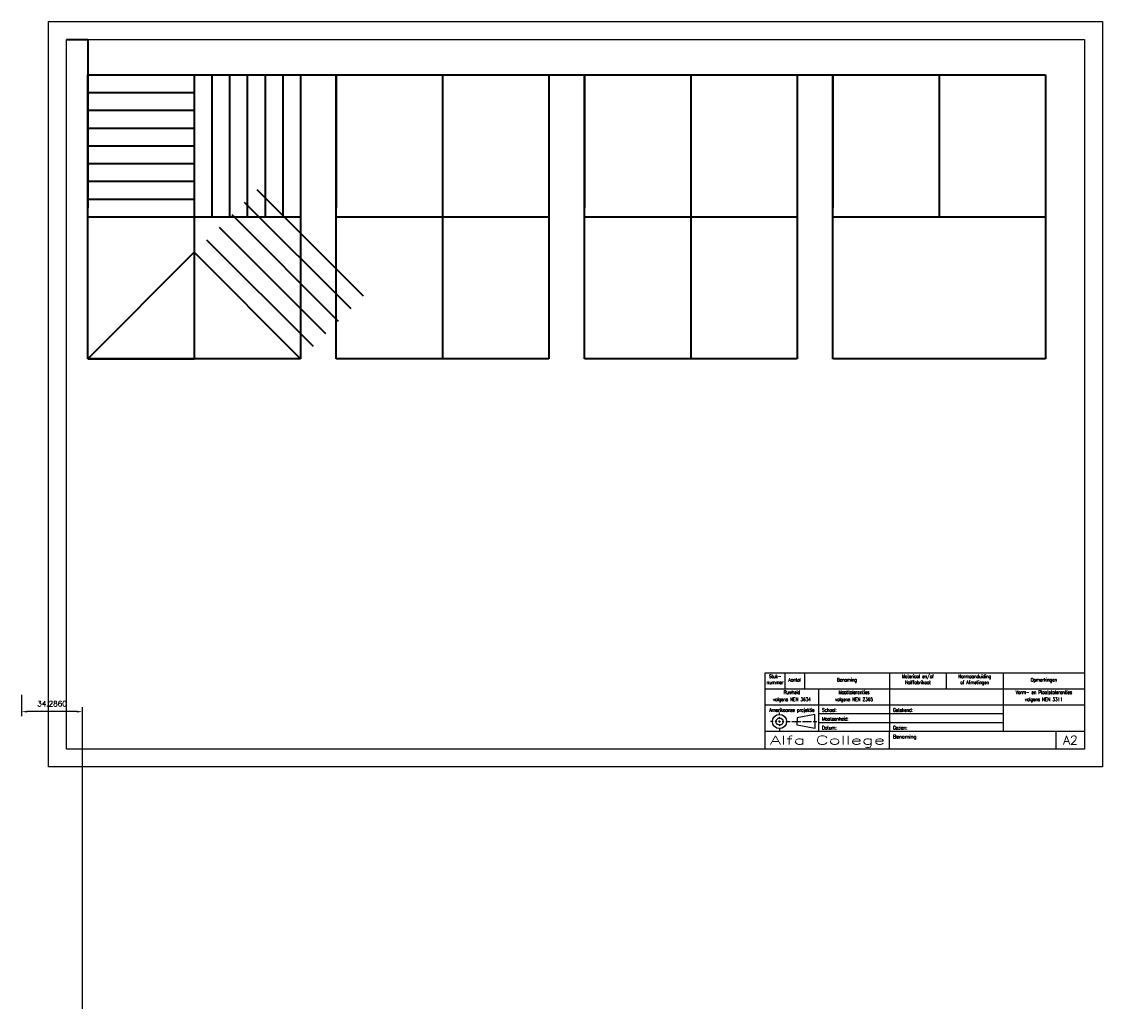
# Model space of a CAD drawing. Extents: x -15 to 594, y -139 to 420.
import ezdxf
from ezdxf.enums import TextEntityAlignment as Align

# ---------------------------------------------------------------- set-up
doc = ezdxf.new("R2010")
doc.units = 0
doc.header["$LTSCALE"] = 0.2
doc.header["$MEASUREMENT"] = 0
doc.header["$PDMODE"] = 33
doc.header["$PDSIZE"] = 3
doc.layers.get('DEFPOINTS').update_dxf_attribs({"linetype": 'CONTINUOUS'})
for name, color, linetype in [('KADER25', 3, 'CONTINUOUS'), ('KADER50', 7, 'CONTINUOUS'), ('KADER70', 5, 'CONTINUOUS'), ('T25', 3, 'CONTINUOUS'), ('T70', 5, 'CONTINUOUS')]:
    doc.layers.add(name, color=color, linetype=linetype)
doc.layers.add('Tekst', color=3, linetype='CONTINUOUS', lineweight=35)
doc.styles.add('KADER1', font='SIMPLEX.SHX', dxfattribs={"height": 5})
doc.styles.add('KADER2', font='SIMPLEX.shx', dxfattribs={"width": 0.7, "height": 2})
doc.styles.add('SIMPLEX', font='SIMPLEX.shx')
doc.styles.get("Standard").update_dxf_attribs({"font": 'TXT.shx', "height": 3})
doc.dimstyles.get("Standard").update_dxf_attribs({"dimtxt": 3, "dimasz": 3, "dimexe": 2.5, "dimexo": 2.5, "dimgap": 1.5, "dimtad": 0, "dimzin": 0, "dimdsep": 46, "dimtxsty": 'SIMPLEX', "dimcen": -3, "dimdle": 1.25, "dimadec": 0, "dimazin": 0, "dimtfac": 0.75, "dimtofl": 0, "dimtmove": 2, "dimatfit": 3, "dimfxl": 1, "dimtvp": 1.5, "dimtolj": 1, "dimtzin": 0, "dimarcsym": 0})

# ---------------------------------------------------------------- blocks, each defined once
blk = doc.blocks.new('*D6')
at = {"layer": 'DEFPOINTS', "color": 0}
for p in [(-15.23, 43.02), (-15.23, 31.06), (19.05, -139)]:
    blk.add_point(p, dxfattribs=at)
at = {"layer": 'Tekst', "color": 0, "lineweight": -2}
for p, q in [((-15.23, 40.52), (-15.23, 28.56)), ((16.05, 31.06), (-12.23, 31.06)), ((19.05, -136.5), (19.05, 33.56))]:
    blk.add_line(p, q, dxfattribs=at)
at = {"layer": 'Tekst', "color": 0}
for points in [[(-12.23, 31.56), (-12.23, 30.56), (-15.23, 31.06)], [(16.05, 31.56), (16.05, 30.56), (19.05, 31.06)]]:
    blk.add_solid(points, dxfattribs=at)
at = {"layer": 'Tekst', "color": 0, "insert": (1.91, 35.56), "char_height": 3, "attachment_point": 5}
blk.add_mtext('\\A1;34.2860', dxfattribs=at)

msp = doc.modelspace()

# ---------------------------------------------------------------- linework, layer by layer
at = {"layer": 'KADER25'}
for p, q in [((0, 0), (0, 420)), ((0, 420), (594, 420)), ((594, 420), (594, 0)), ((412, 29), (412, 30.5)), ((408.5, 25.5), (407, 25.5)), ((408.9719, 25.5), (408.9719, 25.5)), ((409, 25.5), (409, 25.5)), ((410.5, 25.5), (409.5, 25.5)), ((411, 25.5), (411, 25.5)), ((412, 25.5), (411.5, 25.5)), ((412, 28.5), (412, 28.5)), ((412, 27), (412, 28)), ((412, 26.5), (412, 26.5)), ((412, 25), (412, 26)), ((412, 25.5), (412.5, 25.5)), ((412, 24.5), (412, 24.5)), ((413, 25.5), (413, 25.5)), ((413.5, 25.5), (414.5, 25.5)), ((415, 25.5), (415, 25.5)), ((415.5, 25.5), (418, 25.5)), ((418.5, 25.5), (418.5, 25.5)), ((419, 25.5), (424, 25.5)), ((421, 25.5), (421, 25.5)), ((432, 29.5), (422, 27.5)), ((422, 27.5), (422, 25.5)), ((422, 23.5), (422, 25.5)), ((424.5, 25.5), (424.5, 25.5)), ((424.5, 25.5), (424.5, 25.5)), ((425, 25.5), (430, 25.5)), ((430.5, 25.5), (430.5, 25.5)), ((431, 25.5), (433, 25.5)), ((432, 25.5), (432, 29.5)), ((432, 25.5), (432, 21.5)), ((434, 30), (538, 30)), ((434, 25), (538, 25)), ((412, 24), (412, 23)), ((412, 22.5), (412, 22.5)), ((412, 22), (412, 20.5)), ((432, 21.5), (422, 23.5)), ((594, 0), (0, 0))]:
    msp.add_line(p, q, dxfattribs=at)
for radius in [4, 2]:
    msp.add_circle((412, 25.5), radius, dxfattribs=at)
at = {"layer": 'KADER50'}
for p, q in [((404, 53), (584, 53)), ((404, 10), (404, 53)), ((415, 53), (415, 44)), ((426, 53), (426, 44)), ((474, 53), (474, 20)), ((506, 53), (506, 44)), ((538, 53), (538, 20)), ((404, 44), (584, 44)), ((434, 44), (434, 20)), ((404, 35), (584, 35)), ((404, 20), (584, 20)), ((474, 10), (474, 20)), ((568, 10), (568, 20))]:
    msp.add_line(p, q, dxfattribs=at)
at = {"layer": 'KADER70'}
for p, q in [((10, 10), (10, 410)), ((10, 410), (584, 410)), ((584, 410), (584, 10)), ((584, 53), (584, 10)), ((584, 10), (10, 10))]:
    msp.add_line(p, q, dxfattribs=at)
at = {"layer": 'Tekst'}
for p, q in [((10, 410), (22, 410)), ((22, 410), (22, 390)), ((22, 390), (142, 390)), ((22, 230), (22, 390)), ((22, 390), (82, 390)), ((22, 390), (22, 315)), ((22, 390), (22, 380)), ((82, 390), (82, 230)), ((82, 390), (92, 390)), ((82, 390), (92, 390)), ((92, 390), (92, 310)), ((92, 390), (102, 390)), ((102, 390), (102, 310)), ((102, 390), (112, 390)), ((112, 390), (112, 310)), ((112, 390), (122, 390)), ((122, 390), (122, 310)), ((122, 390), (132, 390)), ((132, 390), (132, 310)), ((142, 390), (142, 230)), ((142, 390), (162, 390)), ((162, 390), (282, 390)), ((162, 230), (162, 390)), ((162, 390), (162, 390)), ((162, 390), (222, 390)), ((162, 390), (162, 390)), ((162, 390), (162, 315)), ((222, 390), (222, 230)), ((282, 390), (282, 230)), ((282, 390), (302, 390)), ((302, 390), (422, 390)), ((302, 230), (302, 390)), ((302, 390), (302, 390)), ((302, 390), (302, 315)), ((302, 390), (362, 390)), ((362, 390), (362, 230)), ((422, 390), (422, 230)), ((422, 390), (442, 390)), ((442, 390), (562, 390)), ((442, 230), (442, 390)), ((442, 390), (442, 315)), ((442, 390), (517, 390)), ((442, 390), (502, 390)), ((502, 390), (502, 310)), ((562, 390), (562, 230)), ((22, 380), (82, 380)), ((22, 380), (22, 370)), ((22, 370), (82, 370)), ((22, 370), (22, 360)), ((22, 360), (82, 360)), ((22, 360), (22, 350)), ((22, 350), (82, 350)), ((22, 350), (22, 350)), ((22, 350), (22, 340)), ((22, 340), (82, 340)), ((22, 340), (22, 330)), ((22, 330), (82, 330)), ((22, 330), (22, 320)), ((117.35534, 325.35534), (177.35534, 265.35534)), ((22, 320), (82, 320)), ((110.28427, 318.28427), (170.28427, 258.28427)), ((103.2132, 311.2132), (163.2132, 251.2132)), ((22, 310), (142, 310)), ((162, 310), (282, 310)), ((302, 310), (422, 310)), ((442, 310), (562, 310)), ((96.14214, 304.14214), (156.14214, 244.14214)), ((89.07107, 297.07107), (149.07107, 237.07107)), ((22, 230), (82, 290)), ((82, 290), (142, 230)), ((142, 230), (22, 230)), ((22, 230), (82, 230)), ((282, 230), (162, 230)), ((422, 230), (302, 230)), ((562, 230), (442, 230))]:
    msp.add_line(p, q, dxfattribs=at)

# ---------------------------------------------------------------- texts
at = {"layer": 'T25', "style": 'KADER2', "width": 0.7}
for s, p in [('Stuk-', (409.5, 50)), ('Aantal', (420.5, 48)), ('Benaming', (450, 48)), ('Materiaal en/of', (490, 50)), ('Halffabrikaat', (490, 46.57143)), ('Normaanduiding', (522, 50)), ('of Afmetingen', (522, 46.57143)), ('Opmerkingen', (561, 48)), ('nummer', (409.5, 46.57143)), ('Ruwheid', (419, 41)), ('Maattoleranties', (454, 41)), ('Vorm- en Plaatstoleranties', (561, 41)), ('volgens NEN 3634', (419, 37)), ('volgens NEN 2365', (454, 37)), ('volgens NEN 3311', (561, 37)), ('Amerikaanse projektie', (419, 31))]:
    msp.add_text(s, height=2, dxfattribs=at).set_placement(p, align=Align.CENTER)
for s, p in [('Schaal:', (436, 31)), ('Getekend:', (476, 31)), ('Maateenheid:', (436, 26)), ('Datum:', (436, 21)), ('Gezien:', (476, 21))]:
    msp.add_text(s, height=2, dxfattribs=at).set_placement(p)
at = {"layer": 'T25'}
msp.add_text('Benaming', height=2, dxfattribs=at).set_placement((476, 16))
at = {"layer": 'T70', "style": 'KADER1', "width": 1.475676}
msp.add_text('Alfa College', height=5, dxfattribs=at).set_placement((406.5, 12.5), (471.5, 12.5), align=Align.FIT)
at = {"layer": 'T70'}
msp.add_text('A2', height=5, dxfattribs=at).set_placement((576, 15), align=Align.MIDDLE)

# ---------------------------------------------------------------- dimensions: what is measured, and where the dimension line sits
at = {"layer": 'Tekst', "color": 0}
dim = msp.add_linear_dim(base=(-15.23341, 31.06478), p1=(19.05256, -139), p2=(-15.23341, 43.02266), dimstyle='Standard', override={"dimscale": 1, "dimdec": 4, "dimtxsty": 'Standard', "dimtdec": 4, "dimtix": 0, "dimtofl": 0, "dimtmove": 0, "dimatfit": 3}, dxfattribs=at)
dim.commit()
dim.dimension.update_dxf_attribs({"geometry": '*D6', "text_midpoint": (1.90957, 35.56478)})

doc.saveas('drawing.dxf')
